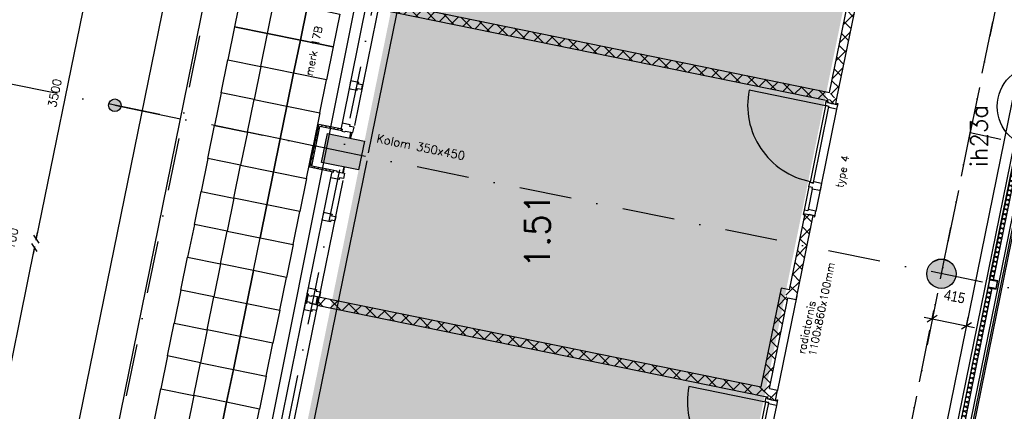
# Model space of a CAD drawing. Extents: x -171140 to 151546, y -8083 to 162438.
# Tile 61 of 96: x 23417 to 35146, y 69386 to 74049. Entities that reach past the tile are written whole.
import ezdxf
from ezdxf.enums import TextEntityAlignment as Align

# ---------------------------------------------------------------- set-up
doc = ezdxf.new("R2010")
doc.units = 0
doc.header["$LTSCALE"] = 50
doc.header["$MEASUREMENT"] = 0
doc.header["$PDMODE"] = 3
doc.header["$PDSIZE"] = 0.001
for name, pattern in [('DASHDOT', [25, 12.5, -6.25, 0, -6.25]), ('HIDDEN2', [0.1875, 0.125, -0.0625]), ('STRAM_0WT$0$DASHDOT', [25, 12.5, -6.25, 0, -6.25])]:
    doc.linetypes.add(name, pattern=pattern)
doc.layers.get('0').update_dxf_attribs({"linetype": 'CONTINUOUS'})
doc.layers.get('DEFPOINTS').update_dxf_attribs({"linetype": 'CONTINUOUS'})
for name, color, linetype in [('00', 7, 'CONTINUOUS'), ('0POLYBUITENOM', 7, 'CONTINUOUS'), ('_BRANDCOMPART', 6, 'DASHDOT'), ('_DETAILNUMMERS', 4, 'CONTINUOUS'), ('_DETAILNUMMERSTEKST', 4, 'CONTINUOUS'), ('A--A21--_F-23-', 9, 'CONTINUOUS'), ('A--A22--_F123-', 9, 'CONTINUOUS'), ('A--A28--_F-2--', 7, 'CONTINUOUS'), ('A--A28--_F12--', 7, 'CONTINUOUS'), ('A--A42--_F-23-', 9, 'CONTINUOUS'), ('A--L$1A-_RASTER_NR_05', 53, 'CONTINUOUS'), ('A--L21--', 3, 'CONTINUOUS'), ('A--L21--_F-2--', 7, 'CONTINUOUS'), ('A--L21A1_BUITENWAND', 1, 'CONTINUOUS'), ('A--L21A2_BUITENWAND', 2, 'CONTINUOUS'), ('A--L21A3_BUITENWAND', 3, 'CONTINUOUS'), ('A--L22--', 7, 'CONTINUOUS'), ('A--L22--_F-2--', 7, 'CONTINUOUS'), ('A--L22A1_BINNENWAND', 1, 'CONTINUOUS'), ('A--L22A2_BINNENWAND', 2, 'CONTINUOUS'), ('A--L22A4_BINNENWAND', 4, 'CONTINUOUS'), ('A--L24AC1_TRAPPEN', 1, 'HIDDEN2'), ('A--L28--', 7, 'CONTINUOUS'), ('A--L28--_F-2--', 7, 'CONTINUOUS'), ('A--L28--_F12--', 7, 'CONTINUOUS'), ('A--L31--', 2, 'CONTINUOUS'), ('A--L31A1_BUITENKOZIJN', 1, 'CONTINUOUS'), ('A--L32--', 7, 'CONTINUOUS'), ('A--L32--_F123-', 1, 'CONTINUOUS'), ('A--L32--_F123-DRAAIR', 7, 'CONTINUOUS'), ('A--L3A1_VPORTS', 1, 'CONTINUOUS'), ('A--L42--', 7, 'CONTINUOUS'), ('A--L42--_F-23-', 7, 'CONTINUOUS'), ('A--M$1A-_F123-', 1, 'CONTINUOUS'), ('A--T$1A-25_TEKST', 2, 'CONTINUOUS'), ('A--T$1A-_F123-_R', 4, 'CONTINUOUS'), ('STRAM_0WT$0$A--L$7A-_STRAM', 1, 'STRAM_0WT$0$DASHDOT'), ('TEKST_KOZIJNMERK', 10, 'CONTINUOUS'), ('TEKSTKOZIJNMERK', 2, 'CONTINUOUS'), ('X--LR---_CP', 7, 'CONTINUOUS')]:
    doc.layers.add(name, color=color, linetype=linetype)
doc.styles.add('ALFA-0_25', font='ROMANS')
doc.styles.add('B-01', font='SIMPLEX.SHX', dxfattribs={"width": 0.8, "height": 4.5})
doc.styles.add('HIEMSTRA', font='romans.shx')
doc.styles.get("Standard").update_dxf_attribs({"font": 'txt', "width": 0.9})
doc.dimstyles.new('BEILEN', dxfattribs={"dimscale": 40, "dimtxt": 2.5, "dimasz": 2, "dimexe": 0.3, "dimexo": 0.3, "dimgap": 2, "dimtad": 1, "dimdec": 0, "dimzin": 0, "dimtxsty": 'HIEMSTRA', "dimblk1": 'OBLIQUE', "dimblk2": 'OBLIQUE', "dimsah": 1, "dimcen": -0.09, "dimdle": 0.3, "dimse1": 1, "dimclrd": 2, "dimclre": 2, "dimclrt": 3, "dimazin": 3, "dimtfac": 1, "dimtdec": 4, "dimtofl": 0, "dimtmove": 0, "dimatfit": 3, "dimtvp": 625, "dimtolj": 1, "dimtzin": 0})
doc.dimstyles.get("Standard").update_dxf_attribs({"dimscale": 40, "dimtxt": 2.5, "dimasz": 2, "dimexe": 0.3, "dimexo": 0.3, "dimgap": 2, "dimtad": 0, "dimdec": 0, "dimzin": 0, "dimtxsty": 'HIEMSTRA', "dimblk1": 'OBLIQUE', "dimblk2": 'OBLIQUE', "dimsah": 1, "dimcen": -0.09, "dimdle": 0.3, "dimse1": 1, "dimclrd": 2, "dimclre": 2, "dimclrt": 3, "dimazin": 3, "dimtfac": 1, "dimtdec": 4, "dimtix": 1, "dimtmove": 0, "dimatfit": 3, "dimtvp": 625, "dimtolj": 1, "dimtzin": 0})
doc.dimstyles.new('STANDARD$0', dxfattribs={"dimscale": 50, "dimtxt": 2.5, "dimasz": 2, "dimexe": 2, "dimexo": 0, "dimgap": 2, "dimtad": 1, "dimdec": 0, "dimzin": 0, "dimtxsty": 'ALFA-0_25', "dimblk1": 'OBLIQUE', "dimblk2": 'OBLIQUE', "dimsah": 1, "dimcen": -3, "dimdle": 2, "dimclrd": 1, "dimclre": 1, "dimclrt": 2, "dimazin": 3, "dimtfac": 0.666667, "dimtofl": 0, "dimtmove": 0, "dimatfit": 3, "dimtvp": 0.833333, "dimtolj": 1, "dimtzin": 0})

# ---------------------------------------------------------------- blocks, each defined once
blk = doc.blocks.new('DR_930TYPE4')
at = {"layer": 'A--L32--_F123-', "color": 1}
for p, q in [((67, 0), (1307, 0)), ((1057, -94), (1307, -94)), ((1038, -139), (1322, -139))]:
    blk.add_line(p, q, dxfattribs=at)
at = {"layer": 'A--L32--_F123-'}
for points in [[(0, -9), (0, 0), (67, 0), (67, -94), (52, -94), (52, -139), (0, -139), (0, -121), (12, -121), (12, -9), (0, -9)], [(969, 0), (1055, 0), (1057, 0), (1057, -94), (1057, -94), (1040, -94), (1040, -137), (1038, -139), (986, -139), (984, -137), (984, -94), (969, -94), (967, -94), (967, 0)], [(1374, -9), (1374, 0), (1307, 0), (1307, -94), (1322, -94), (1322, -139), (1374, -139), (1374, -121), (1362, -121), (1362, -9), (1374, -9)], [(54, -96), (54, -136), (980, -136), (977, -96), (54, -96)]]:
    blk.add_lwpolyline(points, close=True, dxfattribs=at)
blk.add_point((1374, 0), dxfattribs=at)
blk.add_point((1374, 0), dxfattribs=at)
at = {"layer": 'A--L32--_F123-DRAAIR', "color": 1}
blk.add_lwpolyline([(54, -136), (54, -1066, 0.414214), (973, -136)], format="xyb", dxfattribs=at)
at = {"layer": 'X--LR---_CP', "color": 1, "linetype": 'CONTINUOUS'}
blk.add_point((0, 0), dxfattribs=at)
at = {"layer": 'X--LR---_CP', "color": 1}
blk.add_point((982, 0), dxfattribs=at)
blk = doc.blocks.new('*U1175')
at = {"layer": 'A--A22--_F123-', "linetype": 'CONTINUOUS'}
h = blk.add_hatch(dxfattribs=at)
h.set_pattern_fill('ALFAKRS', color=256, scale=120, style=0)
h.set_pattern_definition([(45, (-33103.91, -73124.16), (-84.85281, 84.85281), []), (135, (-33103.91, -73124.16), (-84.85281, -84.85281), [])])
h.paths.add_polyline_path([(0, 0), (-39, 59), (362, 2016), (411, 2006), (460, 1996), (49, -10)])
at = {"layer": 'A--L22--_F-2--', "color": 2, "linetype": 'CONTINUOUS'}
for points in [[(-39, 59), (-39, 59), (362, 2016), (411, 2006)], [(49, -10), (49, -10), (460, 1996), (411, 2006)]]:
    blk.add_lwpolyline(points, dxfattribs=at)
blk = doc.blocks.new('*U1139')
at = {"layer": 'A--A22--_F123-', "linetype": 'CONTINUOUS'}
h = blk.add_hatch(dxfattribs=at)
h.set_pattern_fill('ALFAKRS', color=256, scale=120, style=0)
h.set_pattern_definition([(45, (-32626.65, -70772.32), (-84.85281, 84.85281), []), (135, (-32626.65, -70772.32), (-84.85281, -84.85281), [])])
h.paths.add_polyline_path([(0, 0), (39, -59), (244, 946), (195, 956), (146, 966), (-39, 59)])
at = {"layer": 'A--L22--_F-2--', "color": 2, "linetype": 'CONTINUOUS'}
for points in [[(-39, 59), (-39, 59), (146, 966), (195, 956)], [(39, -59), (39, -59), (244, 946), (195, 956)]]:
    blk.add_lwpolyline(points, dxfattribs=at)
blk = doc.blocks.new('STRAM_0WT')
at = {"layer": 'STRAM_0WT$0$A--L$7A-_STRAM'}
for p, q in [((-38410.733, 89013.047), (-64231.371, -37744.184)), ((-44567.212, 68559.429), (-66142.131, -37354.959)), ((-35527.847, 66718.097), (-57057.909, -38976.081)), ((-39504.739, 38427.529), (-55785.676, 41743.98))]:
    blk.add_line(p, q, dxfattribs=at)
blk = doc.blocks.new('Q020478-')
at = {"layer": 'A--A28--_F12--', "color": 8}
for points in [[(0, 175), (-162, -67), (-175, 0)], [(0, 175), (-175, 0), (-162, 67)], [(0, 175), (-124, -124), (-162, -67)], [(0, 175), (-162, 67), (-124, 124)], [(0, 175), (-67, -162), (-124, -124)], [(0, 175), (-124, 124), (-67, 162)], [(0, 175), (0, -175), (-67, -162)], [(0, 175), (67, 162), (124, 124)], [(0, 175), (124, 124), (162, 67)], [(0, 175), (162, 67), (175, 0)], [(0, 175), (175, 0), (162, -67)], [(0, 175), (162, -67), (124, -124)], [(0, 175), (124, -124), (67, -162)], [(0, 175), (67, -162), (0, -175)]]:
    blk.add_solid(points, dxfattribs=at)
at = {"layer": 'A--L28--_F12--', "color": 3, "linetype": 'CONTINUOUS'}
blk.add_lwpolyline([(0, 175, -1), (0, -175, -1), (0, 175)], format="xyb", close=True, dxfattribs=at)
at = {"layer": 'X--LR---_CP'}
for p in [(0, 175), (175, 0), (175, 0)]:
    blk.add_point(p, dxfattribs=at)
blk = doc.blocks.new('_OBLIQUE')
at = {"color": 0, "linetype": 'BYBLOCK'}
blk.add_line((-0.5, -0.5), (0.5, 0.5), dxfattribs=at)
blk = doc.blocks.new('*D258')
at = {"layer": 'A--M$1A-_F123-', "color": 2, "linetype": 'CONTINUOUS'}
blk.add_line((24313, 74876), (23610, 71423), dxfattribs=at)
at = {"layer": 'DEFPOINTS', "color": 0, "linetype": 'CONTINUOUS'}
for p in [(24311, 74864), (23612, 71435), (23612, 71435)]:
    blk.add_point(p, dxfattribs=at)
at = {"layer": 'A--M$1A-_F123-', "color": 2, "linetype": 'CONTINUOUS', "xscale": 80, "yscale": 80, "zscale": 80}
for p, rotation in [((24311, 74864), 78.48629033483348), ((23612, 71435), 258.4862903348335)]:
    blk.add_blockref('_OBLIQUE', p, dxfattribs=dict(at, rotation=rotation))
at = {"layer": 'A--M$1A-_F123-', "color": 3, "linetype": 'CONTINUOUS', "insert": (23834, 73175), "char_height": 100, "attachment_point": 5, "rotation": 78.4863, "style": 'HIEMSTRA'}
blk.add_mtext('\\A1;3500', dxfattribs=at)
blk = doc.blocks.new('*D259')
at = {"layer": 'A--M$1A-_F123-', "color": 2, "linetype": 'CONTINUOUS'}
for p, q in [((23612, 71435), (23628, 71513)), ((23593, 71337), (23577, 71258))]:
    blk.add_line(p, q, dxfattribs=at)
at = {"layer": 'DEFPOINTS', "color": 0, "linetype": 'CONTINUOUS'}
for p in [(23612, 71435), (23593, 71337), (23593, 71337)]:
    blk.add_point(p, dxfattribs=at)
at = {"layer": 'A--M$1A-_F123-', "color": 2, "linetype": 'CONTINUOUS', "xscale": 80, "yscale": 80, "zscale": 80}
for p, rotation in [((23612, 71435), 258.4862903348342), ((23593, 71337), 78.48629033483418)]:
    blk.add_blockref('_OBLIQUE', p, dxfattribs=dict(at, rotation=rotation))
at = {"layer": 'A--M$1A-_F123-', "color": 3, "linetype": 'CONTINUOUS', "insert": (23326, 71442), "char_height": 100, "attachment_point": 5, "rotation": 78.4863, "style": 'HIEMSTRA'}
blk.add_mtext('\\A1;100', dxfattribs=at)
blk = doc.blocks.new('*D260')
at = {"layer": 'A--M$1A-_F123-', "color": 2, "linetype": 'CONTINUOUS'}
blk.add_line((23595, 71348), (22892, 67895), dxfattribs=at)
at = {"layer": 'DEFPOINTS', "color": 0, "linetype": 'CONTINUOUS'}
for p in [(23593, 71337), (22894, 67907), (22894, 67907)]:
    blk.add_point(p, dxfattribs=at)
at = {"layer": 'A--M$1A-_F123-', "color": 2, "linetype": 'CONTINUOUS', "xscale": 80, "yscale": 80, "zscale": 80}
for p, rotation in [((23593, 71337), 78.48629033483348), ((22894, 67907), 258.4862903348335)]:
    blk.add_blockref('_OBLIQUE', p, dxfattribs=dict(at, rotation=rotation))
at = {"layer": 'A--M$1A-_F123-', "color": 3, "linetype": 'CONTINUOUS', "insert": (23116, 69648), "char_height": 100, "attachment_point": 5, "rotation": 78.4863, "style": 'HIEMSTRA'}
blk.add_mtext('\\A1;3500', dxfattribs=at)
blk = doc.blocks.new('*D341')
at = {"layer": 'A--M$1A-_F123-', "color": 2, "linetype": 'CONTINUOUS'}
for p, q in [((23982, 29671), (23903, 29687)), ((23979, 29656), (23984, 29683)), ((24080, 29652), (23982, 29671)), ((24080, 29652), (24158, 29636))]:
    blk.add_line(p, q, dxfattribs=at)
at = {"layer": 'DEFPOINTS', "color": 0, "linetype": 'CONTINUOUS'}
for p in [(23976, 29644), (23982, 29671), (24074, 29624)]:
    blk.add_point(p, dxfattribs=at)
at = {"layer": 'A--M$1A-_F123-', "color": 2, "linetype": 'CONTINUOUS', "xscale": 80, "yscale": 80, "zscale": 80}
for p, rotation in [((23982, 29671), 348.4862903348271), ((24080, 29652), 168.4862903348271)]:
    blk.add_blockref('_OBLIQUE', p, dxfattribs=dict(at, rotation=rotation))
at = {"layer": 'A--M$1A-_F123-', "color": 3, "linetype": 'CONTINUOUS', "insert": (36506, 90904), "char_height": 100, "attachment_point": 5, "rotation": 348.4863, "style": 'HIEMSTRA'}
blk.add_mtext('\\A1;100', dxfattribs=at)
blk = doc.blocks.new('KOLOM450X350')
at = {"layer": 'A--A28--_F12--', "color": 8}
for points in [[(-175, -225), (-175, 225), (175, 225)], [(-175, -225), (175, 225), (175, -225)]]:
    blk.add_solid(points, dxfattribs=at)
at = {"layer": 'A--L28--_F12--', "color": 3, "linetype": 'CONTINUOUS'}
blk.add_lwpolyline([(-175, -225), (-175, 225), (175, 225), (175, -225)], close=True, dxfattribs=at)
at = {"layer": 'X--LR---_CP'}
for p in [(-175, 0), (-175, 0), (175, 0)]:
    blk.add_point(p, dxfattribs=at)
blk = doc.blocks.new('*U971')
at = {"layer": 'A--A42--_F-23-', "linetype": 'CONTINUOUS'}
h = blk.add_hatch(dxfattribs=at)
h.set_pattern_fill('ALFALINE', color=256, scale=40, style=0)
h.set_pattern_definition([(45, (-26885.6, -72297.76), (-28.284271, 28.284271), [])])
h.paths.add_polyline_path([(0, 0), (-11, -7), (93, 502), (100, 492), (107, 481), (11, 7)])
at = {"layer": 'A--L42--_F-23-', "color": 2, "linetype": 'CONTINUOUS'}
for points in [[(-11, -7), (-11, -7), (93, 502), (93, 502)], [(11, 7), (11, 7), (107, 481), (107, 481)]]:
    blk.add_lwpolyline(points, dxfattribs=at)
blk = doc.blocks.new('*U970')
at = {"layer": 'A--A42--_F-23-', "linetype": 'CONTINUOUS'}
h = blk.add_hatch(dxfattribs=at)
h.set_pattern_fill('ALFALINE', color=256, scale=40, style=0)
h.set_pattern_definition([(45, (-27155.064, -72242.85), (-28.284271, 28.284271), [])])
h.paths.add_polyline_path([(0, 0), (-2, -9), (-280, 48), (-269, 55), (-259, 62), (2, 9)])
at = {"layer": 'A--L42--_F-23-', "color": 2, "linetype": 'CONTINUOUS'}
for points in [[(0, 0), (-2, -9), (-280, 48), (-280, 48)], [(0, 0), (2, 9), (-259, 62), (-259, 62)]]:
    blk.add_lwpolyline(points, dxfattribs=at)
blk = doc.blocks.new('*U969')
at = {"layer": 'A--A42--_F-23-', "linetype": 'CONTINUOUS'}
h = blk.add_hatch(dxfattribs=at)
h.set_pattern_fill('ALFALINE', color=256, scale=40, style=0)
h.set_pattern_definition([(45, (-27255.275, -72734.64), (-28.284271, 28.284271), [])])
h.paths.add_polyline_path([(0, 0), (-2, -9), (-262, 44), (-269, 55), (-276, 66), (2, 9)])
at = {"layer": 'A--L42--_F-23-', "color": 2, "linetype": 'CONTINUOUS'}
for points in [[(0, 0), (2, 9), (-276, 66), (-276, 66)], [(0, 0), (-2, -9), (-262, 44), (-262, 44)]]:
    blk.add_lwpolyline(points, dxfattribs=at)
blk = doc.blocks.new('DILATATIEVOEG')
at = {"layer": 'A--L21A3_BUITENWAND', "linetype": 'CONTINUOUS'}
h = blk.add_hatch(color=256, dxfattribs=at)
edge = h.paths.add_edge_path()
edge.add_arc((-800, 0), 75, 0, 360)
blk.add_line((-800, 0), (0, 0), dxfattribs=at)
blk.add_circle((-800, 0), 75, dxfattribs=at)
at = {"layer": 'X--LR---_CP', "linetype": 'CONTINUOUS'}
blk.add_point((0, 0), dxfattribs=at)
blk = doc.blocks.new('*U915')
at = {"layer": 'A--A21--_F-23-', "linetype": 'CONTINUOUS'}
h = blk.add_hatch(dxfattribs=at)
h.set_pattern_fill('ALFAISO', color=256, scale=50, angle=258.4863, style=0)
h.set_pattern_definition([(318.4863, (-24.497, 4.99), (33.14, 37.4399), []), (18.4863, (-24.497, 4.99), (-15.8539, 47.42), [])])
h.paths.add_polyline_path([(0, 0), (24, -5), (-494, -2553), (-519, -2548), (-543, -2543), (-24, 5)])
at = {"layer": 'A--L21--_F-2--', "color": 2, "linetype": 'CONTINUOUS'}
for points in [[(0, 0), (-24, 5), (-543, -2543), (-519, -2548)], [(0, 0), (24, -5), (-494, -2553), (-519, -2548)]]:
    blk.add_lwpolyline(points, dxfattribs=at)
blk = doc.blocks.new('*U912')
at = {"layer": 'A--A21--_F-23-', "linetype": 'CONTINUOUS'}
h = blk.add_hatch(dxfattribs=at)
h.set_pattern_fill('ALFAISO', color=256, scale=50, angle=78.4863, style=0)
h.set_pattern_definition([(138.4863, (24.497, -4.99), (-33.14, -37.4399), []), (198.4863, (24.497, -4.99), (15.8539, -47.42), [])])
h.paths.add_polyline_path([(0, 0), (-24, 5), (494, 2553), (519, 2548), (543, 2543), (24, -5)])
at = {"layer": 'A--L21--_F-2--', "color": 2, "linetype": 'CONTINUOUS'}
for points in [[(0, 0), (-24, 5), (494, 2553), (519, 2548)], [(0, 0), (24, -5), (543, 2543), (519, 2548)]]:
    blk.add_lwpolyline(points, dxfattribs=at)
blk = doc.blocks.new('Q020578-')
at = {"layer": 'A--A28--_F-2--', "linetype": 'CONTINUOUS'}
for points in [[(45, 45), (45, -45), (-45, -45), (-50, -50), (50, -50), (50, 50)], [(45, 45), (50, 50), (-50, 50), (-50, -50), (-45, -45), (-45, 45)]]:
    blk.add_hatch(color=3, dxfattribs=at).paths.add_polyline_path(points)
at = {"layer": 'A--L28--_F-2--', "color": 3, "linetype": 'CONTINUOUS'}
for points in [[(45, 45), (45, -45), (-45, -45), (-50, -50), (50, -50), (50, 50), (45, 45)], [(45, 45), (50, 50), (-50, 50), (-50, -50), (-45, -45), (-45, 45), (45, 45)]]:
    blk.add_lwpolyline(points, dxfattribs=at)
at = {"layer": 'X--LR---_CP', "color": 4, "linetype": 'CONTINUOUS'}
for p in [(-50, 0), (0, 0), (50, 0)]:
    blk.add_point(p, dxfattribs=at)
blk = doc.blocks.new('DETAILNR')
at = {"layer": '_DETAILNUMMERS'}
blk.add_circle((33, -23), 491, dxfattribs=at)
at = {"layer": 'X--LR---_CP'}
blk.add_point((0, 0), dxfattribs=at)
at = {"layer": '_DETAILNUMMERSTEKST', "style": 'ALFA-0_25'}
blk.add_attdef('DETAILNR', text='', height=200, rotation=90, dxfattribs=at).set_placement((-618, 224), align=Align.RIGHT)
blk = doc.blocks.new('*D551')
at = {"layer": 'A--M$1A-_F123-', "color": 1}
for p, q in [((34190, 70507), (34793, 70385)), ((34288, 70487), (34308, 70585)), ((34695, 70405), (34715, 70503))]:
    blk.add_line(p, q, dxfattribs=at)
at = {"layer": 'DEFPOINTS', "color": 0}
for p in [(34288, 70487), (34695, 70405), (34695, 70405)]:
    blk.add_point(p, dxfattribs=at)
at = {"layer": 'A--M$1A-_F123-', "color": 1, "xscale": 100, "yscale": 100, "zscale": 100}
for p, rotation in [((34288, 70487), 168.4864707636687), ((34695, 70405), 348.4864707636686)]:
    blk.add_blockref('_OBLIQUE', p, dxfattribs=dict(at, rotation=rotation))
at = {"layer": 'A--M$1A-_F123-', "color": 2, "insert": (34554, 70752), "char_height": 125, "attachment_point": 5, "rotation": 348.4865}
blk.add_mtext('\\A1;415', dxfattribs=at)
blk = doc.blocks.new('*U856')
at = {"layer": 'A--A22--_F123-', "linetype": 'CONTINUOUS'}
h = blk.add_hatch(dxfattribs=at)
h.set_pattern_fill('ALFAKRS', color=256, scale=120, style=0)
h.set_pattern_definition([(45, (-32289.1, -69616.2), (-84.85281, 84.85281), []), (135, (-32289.1, -69616.2), (-84.85281, -84.85281), [])])
h.paths.add_polyline_path([(0, 0), (59, 39), (157, 19), (98, -20), (39, -59), (-10, -49)])
at = {"layer": 'A--L22--_F-2--', "color": 2, "linetype": 'CONTINUOUS'}
for points in [[(59, 39), (59, 39), (157, 19), (157, 19)], [(-10, -49), (-10, -49), (39, -59), (39, -59)]]:
    blk.add_lwpolyline(points, dxfattribs=at)
blk = doc.blocks.new('*U855')
at = {"layer": 'A--A22--_F123-', "linetype": 'CONTINUOUS'}
h = blk.add_hatch(dxfattribs=at)
h.set_pattern_fill('ALFAKRS', color=256, scale=120, style=0)
h.set_pattern_definition([(45, (-32372.31, -69523.72), (-84.85281, 84.85281), []), (135, (-32372.31, -69523.72), (-84.85281, -84.85281), [])])
h.paths.add_polyline_path([(0, 0), (-49, 10), (-44, 33), (15, 73), (74, 112), (49, -10)])
at = {"layer": 'A--L22--_F-2--', "color": 2, "linetype": 'CONTINUOUS'}
for points in [[(0, 0), (-49, 10), (-44, 33), (-44, 33)], [(0, 0), (49, -10), (74, 112), (74, 112)]]:
    blk.add_lwpolyline(points, dxfattribs=at)
blk = doc.blocks.new('*U854')
at = {"layer": 'A--A22--_F123-', "linetype": 'CONTINUOUS'}
h = blk.add_hatch(dxfattribs=at)
h.set_pattern_fill('ALFAKRS', color=256, scale=120, style=0)
h.set_pattern_definition([(45, (-27686.65, -74227.67), (-84.85281, 84.85281), []), (135, (-27686.65, -74227.67), (-84.85281, -84.85281), [])])
h.paths.add_polyline_path([(0, 0), (10, 49), (5378, -1045), (5417, -1104), (5358, -1142), (-10, -49)])
at = {"layer": 'A--L22--_F-2--', "color": 2, "linetype": 'CONTINUOUS'}
for points in [[(0, 0), (-10, -49), (5358, -1142), (5358, -1142)], [(0, 0), (10, 49), (5378, -1045), (5378, -1045)]]:
    blk.add_lwpolyline(points, dxfattribs=at)
blk = doc.blocks.new('*U853')
at = {"layer": 'A--A22--_F123-', "linetype": 'CONTINUOUS'}
h = blk.add_hatch(dxfattribs=at)
h.set_pattern_fill('ALFAKRS', color=256, scale=120, style=0)
h.set_pattern_definition([(45, (-33088.95, -73051.61), (-84.85281, 84.85281), []), (135, (-33088.95, -73051.61), (-84.85281, -84.85281), [])])
h.paths.add_polyline_path([(0, 0), (-49, 10), (-44, 34), (15, 73), (64, 62), (49, -10)])
at = {"layer": 'A--L22--_F-2--', "color": 2, "linetype": 'CONTINUOUS'}
for points in [[(0, 0), (-49, 10), (-44, 34), (-44, 34)], [(0, 0), (49, -10), (64, 62), (64, 62)]]:
    blk.add_lwpolyline(points, dxfattribs=at)
blk = doc.blocks.new('*U851')
at = {"layer": 'A--A22--_F123-', "linetype": 'CONTINUOUS'}
h = blk.add_hatch(dxfattribs=at)
h.set_pattern_fill('ALFAKRS', color=256, scale=120, style=0)
h.set_pattern_definition([(45, (-32289.1, -69616.2), (-84.85281, 84.85281), []), (135, (-32289.1, -69616.2), (-84.85281, -84.85281), [])])
h.paths.add_polyline_path([(0, 0), (-39, 59), (201, 1235), (240, 1176), (279, 1117), (59, 39)])
at = {"layer": 'A--L22--_F-2--', "color": 2, "linetype": 'CONTINUOUS'}
for points in [[(-39, 59), (-39, 59), (201, 1235), (201, 1235)], [(59, 39), (59, 39), (279, 1117), (279, 1117)]]:
    blk.add_lwpolyline(points, dxfattribs=at)
blk = doc.blocks.new('*U849')
at = {"layer": 'A--A22--_F123-', "linetype": 'CONTINUOUS'}
h = blk.add_hatch(dxfattribs=at)
h.set_pattern_fill('ALFAKRS', color=256, scale=120, style=0)
h.set_pattern_definition([(45, (-26968.04, -70700.1), (-84.85281, 84.85281), []), (135, (-26968.04, -70700.1), (-84.85281, -84.85281), [])])
h.paths.add_polyline_path([(0, 0), (10, 49), (5282, -1025), (5321, -1084), (5311, -1133), (-10, -49)])
at = {"layer": 'A--L22--_F-2--', "color": 2, "linetype": 'CONTINUOUS'}
for points in [[(0, 0), (-10, -49), (5311, -1133), (5311, -1133)], [(0, 0), (10, 49), (5282, -1025), (5282, -1025)]]:
    blk.add_lwpolyline(points, dxfattribs=at)
blk = doc.blocks.new('*U833')
at = {"layer": 'A--A22--_F123-', "linetype": 'CONTINUOUS'}
h = blk.add_hatch(dxfattribs=at)
h.set_pattern_fill('ALFAKRS', color=256, scale=120, style=0)
h.set_pattern_definition([(45, (-32626.65, -70772.32), (-84.85281, 84.85281), []), (135, (-32626.65, -70772.32), (-84.85281, -84.85281), [])])
h.paths.add_polyline_path([(0, 0), (39, -59), (-59, -39), (-98, 20), (-137, 79), (-39, 59)])
at = {"layer": 'A--L22--_F-2--', "color": 2, "linetype": 'CONTINUOUS'}
for points in [[(-39, 59), (-39, 59), (-137, 79), (-137, 79)], [(39, -59), (39, -59), (-59, -39), (-59, -39)]]:
    blk.add_lwpolyline(points, dxfattribs=at)

msp = doc.modelspace()

# ---------------------------------------------------------------- hatches: boundary and pattern name
at = {"layer": 'A--L$1A-_RASTER_NR_05'}
h = msp.add_hatch(color=256, dxfattribs=at)
h.dxf.hatch_style = 2
h.paths.add_polyline_path([(31765.8, 93424.8), (31835.7, 93767.7), (31878.2, 93976.7), (37134, 93976.7), (36048.3, 88646.9), (36160, 88624), (36170.8, 88621.9), (32648.2, 71329), (32360.3, 69910.1), (32006.7, 68167.4), (31769.7, 67017.6), (31749.7, 66919.6), (30871.8, 62608.1), (30350.5, 60049.3), (27777.3, 47417.2), (27357.8, 45357.4), (20562.8, 46741.5), (20283, 46798.5), (21262.1, 51604.8), (22277.2, 56588.3), (24184.1, 56197.8), (24220.8, 56385.4), (24290.7, 56728.4), (25298.7, 61676.8), (25368.6, 62019.7), (26376.5, 66968.1), (26446.4, 67311), (27454.4, 72259.4), (27524.3, 72602.4), (28532.3, 77550.7), (28602.1, 77893.7), (29610.1, 82842.1), (29680, 83185), (30688, 88133.4), (30757.8, 88476.4)])

# ---------------------------------------------------------------- linework, layer by layer
at = {"layer": '0POLYBUITENOM', "elevation": 1}
msp.add_lwpolyline([(23953.4, 56896.1), (31400, 94192.9), (36721.7, 94286.2), (36721.7, 94344.1), (36821.7, 94344.1), (40332.8, 94244.1), (40665.4, 95281.1), (41182.9, 95281.1), (41287.2, 88862.1, -0.1166406), (47540.8, 87115.2), (48139.4, 83930.7), (48367.6, 80374.9), (48367.6, 68168.9), (48548.7, 67799.5, -0.1052165), (45698.6, 66719.9), (45689, 56846.9)], format="xyb", dxfattribs=at)
at = {"layer": '_BRANDCOMPART'}
for points in [[(30494.6, 38221.7), (28457.9, 38236.7), (28457.9, 38236.7), (28457.9, 45608.5), (27870.4, 45675.5), (28200, 47293.7), (29563.6, 47293.7), (29893.6, 48913.5), (36087.2, 79318.8), (38726.9, 79318.8), (38727, 82343.2), (39358.5, 82343.2), (39358.5, 83251.9), (41161.4, 83251.9), (41154.9, 76346.4), (42676.3, 76346.4), (46227.6, 68844.3), (45422, 68503.3), (45422, 67290.8), (51065.6, 68757.4)], [(47099.4, 30650.8), (47099.4, 35817.5), (46214, 35817.5), (46214, 37113.5), (49181.3, 37113.5), (49181.3, 39577.1), (48480, 39577.1), (48480, 42789.3), (40221.6, 42789.3), (40221.6, 49046.7), (39064.6, 49046.7), (39064.6, 56840.7), (39064.6, 56840.7), (40388.8, 56840.7), (40388.8, 59802), (40388.8, 59802), (37996.9, 59802), (37996.9, 64946.5), (36327, 64587.4), (36327, 72357.4), (34739.4, 72702.5)]]:
    msp.add_lwpolyline(points, dxfattribs=at)
at = {"layer": 'A--L21A1_BUITENWAND'}
for points in [[(35877, 76208.1), (35877, 76208.1), (30580.6, 50206.9), (32479.6, 50206.9)], [(36007.2, 76221.1), (33597.3, 64390.2)], [(36160.3, 76221.1), (33744.2, 64360.3)]]:
    msp.add_lwpolyline(points, dxfattribs=at)
at = {"layer": 'A--L21A2_BUITENWAND'}
for points in [[(36033.8, 76176.2), (33635.3, 64401.5)], [(36188.8, 76221.1), (33771.7, 64354.7)], [(35544.3, 72966.7), (33789.3, 64351.1)]]:
    msp.add_lwpolyline(points, dxfattribs=at)
at = {"layer": 'A--L22A1_BINNENWAND'}
for points in [[(26368.4, 73883.8), (26448.2, 74275.8), (26056.3, 74355.6), (25976.5, 73963.6)], [(26368.4, 73883.8), (26448.2, 74275.8), (26840.2, 74196), (26760.4, 73804)], [(26760.4, 73804), (26840.2, 74196), (27232.1, 74116.1), (27152.3, 73724.2)], [(26288.6, 73491.9), (26368.4, 73883.8), (25976.5, 73963.6), (25896.6, 73571.7)], [(26288.6, 73491.9), (26368.4, 73883.8), (26760.4, 73804), (26680.5, 73412)], [(26680.5, 73412), (26760.4, 73804), (27152.3, 73724.2), (27072.5, 73332.2)], [(26288.6, 73491.9), (26208.8, 73099.9), (25816.8, 73179.7), (25896.6, 73571.7)], [(26288.6, 73491.9), (26208.8, 73099.9), (26600.7, 73020.1), (26680.5, 73412)], [(26680.5, 73412), (26600.7, 73020.1), (26992.7, 72940.3), (27072.5, 73332.2)], [(26129, 72707.9), (26208.8, 73099.9), (25816.8, 73179.7), (25737, 72787.8)], [(26129, 72707.9), (26208.8, 73099.9), (26600.7, 73020.1), (26520.9, 72628.1)], [(26520.9, 72628.1), (26600.7, 73020.1), (26992.7, 72940.3), (26912.9, 72548.3)], [(26129, 72707.9), (26049.1, 72316), (25657.2, 72395.8), (25737, 72787.8)], [(26129, 72707.9), (26049.1, 72316), (26441.1, 72236.2), (26520.9, 72628.1)], [(26520.9, 72628.1), (26441.1, 72236.2), (26833.1, 72156.4), (26912.9, 72548.3)], [(25969.3, 71924), (26049.1, 72316), (25657.2, 72395.8), (25577.4, 72003.8)], [(25969.3, 71924), (26049.1, 72316), (26441.1, 72236.2), (26361.3, 71844.2)], [(26361.3, 71844.2), (26441.1, 72236.2), (26833.1, 72156.4), (26753.2, 71764.4)], [(25969.3, 71924), (25889.5, 71532.1), (25497.6, 71611.9), (25577.4, 72003.8)], [(25969.3, 71924), (25889.5, 71532.1), (26281.5, 71452.3), (26361.3, 71844.2)], [(26361.3, 71844.2), (26281.5, 71452.3), (26673.4, 71372.4), (26753.2, 71764.4)], [(25809.7, 71140.1), (25889.5, 71532.1), (25497.6, 71611.9), (25417.7, 71219.9)], [(26201.7, 71060.3), (26281.5, 71452.3), (26673.4, 71372.4), (26593.6, 70980.5)], [(25809.7, 71140.1), (25729.9, 70748.2), (25337.9, 70828), (25417.7, 71219.9)], [(25809.7, 71140.1), (25729.9, 70748.2), (26121.8, 70668.3), (26201.7, 71060.3)], [(26201.7, 71060.3), (26121.8, 70668.3), (26513.8, 70588.5), (26593.6, 70980.5)], [(25650.1, 70356.2), (25729.9, 70748.2), (25337.9, 70828), (25258.1, 70436)], [(25650.1, 70356.2), (25729.9, 70748.2), (26121.8, 70668.3), (26042, 70276.4)], [(26042, 70276.4), (26121.8, 70668.3), (26513.8, 70588.5), (26434, 70196.6)], [(25650.1, 70356.2), (25570.3, 69964.3), (25178.3, 70044.1), (25258.1, 70436)], [(25650.1, 70356.2), (25570.3, 69964.3), (25962.2, 69884.4), (26042, 70276.4)], [(26042, 70276.4), (25962.2, 69884.4), (26354.2, 69804.6), (26434, 70196.6)], [(25490.4, 69572.3), (25570.3, 69964.3), (25178.3, 70044.1), (25098.5, 69652.1)], [(25490.4, 69572.3), (25570.3, 69964.3), (25962.2, 69884.4), (25882.4, 69492.5)], [(25882.4, 69492.5), (25962.2, 69884.4), (26354.2, 69804.6), (26274.3, 69412.7)], [(25490.4, 69572.3), (25410.6, 69180.3), (25018.7, 69260.2), (25098.5, 69652.1)], [(25490.4, 69572.3), (25410.6, 69180.3), (25802.6, 69100.5), (25882.4, 69492.5)], [(25882.4, 69492.5), (25802.6, 69100.5), (26194.5, 69020.7), (26274.3, 69412.7)]]:
    msp.add_lwpolyline(points, close=True, dxfattribs=at)
at = {"layer": 'A--L22A2_BINNENWAND'}
for p, q in [((27570.7, 72465.3), (28628.6, 77658.7)), ((27550.8, 72367.3), (26852.2, 68937.8))]:
    msp.add_line(p, q, dxfattribs=at)
at = {"layer": 'A--L22A4_BINNENWAND', "linetype": 'CONTINUOUS'}
for p, q in [((19583.5, 46971.6), (29258.3, 94466.7)), ((22146.5, 57224.1), (29638.2, 94001.7))]:
    msp.add_line(p, q, dxfattribs=at)
at = {"layer": 'A--L31--', "color": 2, "linetype": 'CONTINUOUS'}
for p, q in [((27347.9, 72638.2), (27362.3, 72708.8)), ((27372.1, 72706.8), (27357.7, 72636.2)), ((27278, 72295.3), (27263.6, 72224.8)), ((27273.4, 72222.8), (27287.8, 72293.3)), ((26843.2, 70773.5), (26824.4, 70681.4)), ((26836.2, 70679), (26854.9, 70771.1)), ((26854.9, 70771.1), (26843.2, 70773.5)), ((26962.5, 70748.2), (26944.2, 70658)), ((26958.9, 70655), (26977.2, 70745.2)), ((26977.2, 70745.2), (26962.5, 70748.2)), ((26824.4, 70681.4), (26836.2, 70679)), ((26874.6, 70672.2), (26944.1, 70658)), ((26944.2, 70658), (26958.9, 70655))]:
    msp.add_line(p, q, dxfattribs=at)
for points in [[(27491.9, 73219.6), (27502.4, 73271.5), (27452.5, 73281.7), (27456.6, 73302.3), (27359.6, 73322), (27345.1, 73250.5), (27340.7, 73228.9), (27355.4, 73225.9), (27437.7, 73209.2), (27441.9, 73229.8)], [(27386.8, 72703.8), (27399.7, 72767.5), (27349.8, 72777.6), (27354, 72798.2), (27256.9, 72818), (27242.4, 72746.5), (27257.1, 72743.5), (27252.7, 72721.9), (27290.9, 72714.1), (27292.7, 72723)], [(27288.1, 72219.8), (27275.2, 72156.1), (27225.2, 72166.3), (27221, 72145.7), (27124, 72165.5), (27138.6, 72237), (27153.3, 72234), (27157.7, 72255.6), (27195.9, 72247.8), (27194.1, 72239)], [(27183.1, 71703.9), (27172.5, 71652), (27122.5, 71662.1), (27118.3, 71641.6), (27021.3, 71661.4), (27035.9, 71732.9), (27040.3, 71754.4), (27055, 71751.4), (27137.3, 71734.6), (27133.1, 71714.1)], [(26857.2, 70857.4), (26954.2, 70837.6), (26950, 70817.1), (27000, 70806.9), (26987, 70743.2), (26892.9, 70762.3), (26891.2, 70753.5), (26852.9, 70761.3), (26856.9, 70780.9), (26842.2, 70783.9)], [(26804.5, 70598.7), (26901.5, 70578.9), (26905.7, 70599.5), (26955.7, 70589.3), (26968.6, 70653), (26874.6, 70672.2), (26876.4, 70681), (26838.2, 70688.8), (26834.2, 70669.2), (26819.5, 70672.2)]]:
    msp.add_lwpolyline(points, close=True, dxfattribs=at)
at = {"layer": 'A--L31A1_BUITENKOZIJN'}
for p, q in [((28200.8, 77457.1), (27256.9, 72817.9)), ((28351.9, 77447.8), (27403.9, 72787.9)), ((26178, 67526.9), (27124, 72165.5)), ((26320.7, 67476.3), (27271, 72135.5))]:
    msp.add_line(p, q, dxfattribs=at)
at = {"layer": 'A--L3A1_VPORTS'}
msp.add_line((32675.6, 70762.3), (32446.1, 69635.2, 0), dxfattribs=at)

# ---------------------------------------------------------------- block references
at = {"rotation": 78.48629033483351}
msp.add_blockref('KOLOM450X350', (27268.9, 72475.8), dxfattribs=at)
at = {"layer": '00'}
ref = msp.add_blockref('DETAILNR', (35529.6, 72982), dxfattribs=dict(at, rotation=90))
ref.add_attrib('DETAILNR', 'ih23a', dxfattribs={"layer": '_DETAILNUMMERSTEKST', "height": 200, "rotation": 90, "style": 'ALFA-0_25'}).set_placement((34944.2, 73032.2), align=Align.RIGHT)
at = {"layer": 'A--L21--', "linetype": 'CONTINUOUS'}
for name, p in [('*U1175', (33103.9, 73124.2)), ('*U854', (27686.6, 74227.7)), ('*U853', (33089, 73051.6)), ('*U1139', (32626.7, 70772.3)), ('*U851', (32289.1, 69616.2)), ('*U849', (26968, 70700.1)), ('*U856', (32289.1, 69616.2, 0)), ('*U855', (32372.3, 69523.7))]:
    msp.add_blockref(name, p, dxfattribs=at)
at = {"layer": 'A--L21--', "color": 1}
for name, p in [('*U912', (34995.4, 70953)), ('*U915', (34975.4, 70855))]:
    msp.add_blockref(name, p, dxfattribs=at)
at = {"layer": 'A--L21--', "linetype": 'CONTINUOUS', "rotation": 348.4137178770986}
msp.add_blockref('DILATATIEVOEG', (25333.5, 72869.3), dxfattribs=at)
at = {"layer": 'A--L22--'}
msp.add_blockref('*U833', (32626.7, 70772.3), dxfattribs=at)
at = {"layer": 'A--L24AC1_TRAPPEN'}
msp.add_blockref('STRAM_0WT', (75617, 32246.9), dxfattribs=at)
at = {"layer": 'A--L28--', "linetype": 'CONTINUOUS'}
msp.add_blockref('Q020478-', (34397.5, 71023.7), dxfattribs=at)
at = {"layer": 'A--L28--', "rotation": 348.4862903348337}
msp.add_blockref('Q020578-', (35009.9, 70899), dxfattribs=at)
at = {"layer": 'A--L32--', "linetype": 'CONTINUOUS', "rotation": 258.4862903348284}
for p in [(33161.6, 73049.1), (32444.3, 69521.3)]:
    msp.add_blockref('DR_930TYPE4', p, dxfattribs=at)
at = {"layer": 'A--L42--'}
for name, p in [('*U971', (26885.6, 72297.8)), ('*U969', (27255.3, 72734.6)), ('*U970', (27155.1, 72242.9))]:
    msp.add_blockref(name, p, dxfattribs=at)

# ---------------------------------------------------------------- texts
at = {"layer": 'A--T$1A-25_TEKST', "style": 'B-01'}
msp.add_text('Kolom 350x450', height=100, rotation=348.47958, dxfattribs=at).set_placement((27660.5, 72590.2))
at = {"layer": 'A--T$1A-_F123-_R', "style": 'ALFA-0_25'}
msp.add_text('1.51', height=300, rotation=90, dxfattribs=at).set_placement((29733, 71088.9))
at = {"layer": 'TEKST_KOZIJNMERK', "style": 'B-01'}
for s, p in [('1100x860x100mm', (32899.9, 70036.5)), ('radiatornis', (32772, 70062.6))]:
    msp.add_text(s, height=90, rotation=78.48629, dxfattribs=at).set_placement(p)
at = {"layer": 'TEKSTKOZIJNMERK', "style": 'B-01'}
for s, rotation, p in [('merk 17B', 78.48629, (26904.1, 73374.5)), ('type 4', 78.486, (33223.7, 72041.4))]:
    msp.add_text(s, height=90, rotation=rotation, dxfattribs=at).set_placement(p)

# ---------------------------------------------------------------- dimensions: what is measured, and where the dimension line sits
at = {"layer": 'A--M$1A-_F123-', "linetype": 'CONTINUOUS'}
for p1, p2, distance, dimstyle, picture, middle in [((24074.3, 29624), (23976.3, 29644), -28, 'STANDARD', '*D341', (36506, 90903.8)), ((24311.1, 74864.2), (23612.5, 71434.7), 0, 'BEILEN', '*D258', (23834.4, 73175.4)), ((23612.5, 71434.7), (23592.5, 71336.7), 0, 'BEILEN', '*D259', (23326.2, 71442)), ((23592.5, 71336.7), (22893.9, 67907.1), 0, 'BEILEN', '*D260', (23115.8, 69647.8))]:
    dim = msp.add_aligned_dim(p1=p1, p2=p2, distance=distance, dimstyle=dimstyle, dxfattribs=at)
    dim.commit()
    dim.dimension.update_dxf_attribs({"geometry": picture, "text_midpoint": middle})
at = {"layer": 'A--M$1A-_F123-'}
dim = msp.add_aligned_dim(p1=(34288.2, 70487.3), p2=(34694.8, 70404.5), distance=0, dimstyle='STANDARD$0', override={"dimtxsty": 'STANDARD'}, dxfattribs=at)
dim.commit()
dim.dimension.update_dxf_attribs({"geometry": '*D551', "text_midpoint": (34553.9, 70752.1)})

doc.saveas('drawing.dxf')
